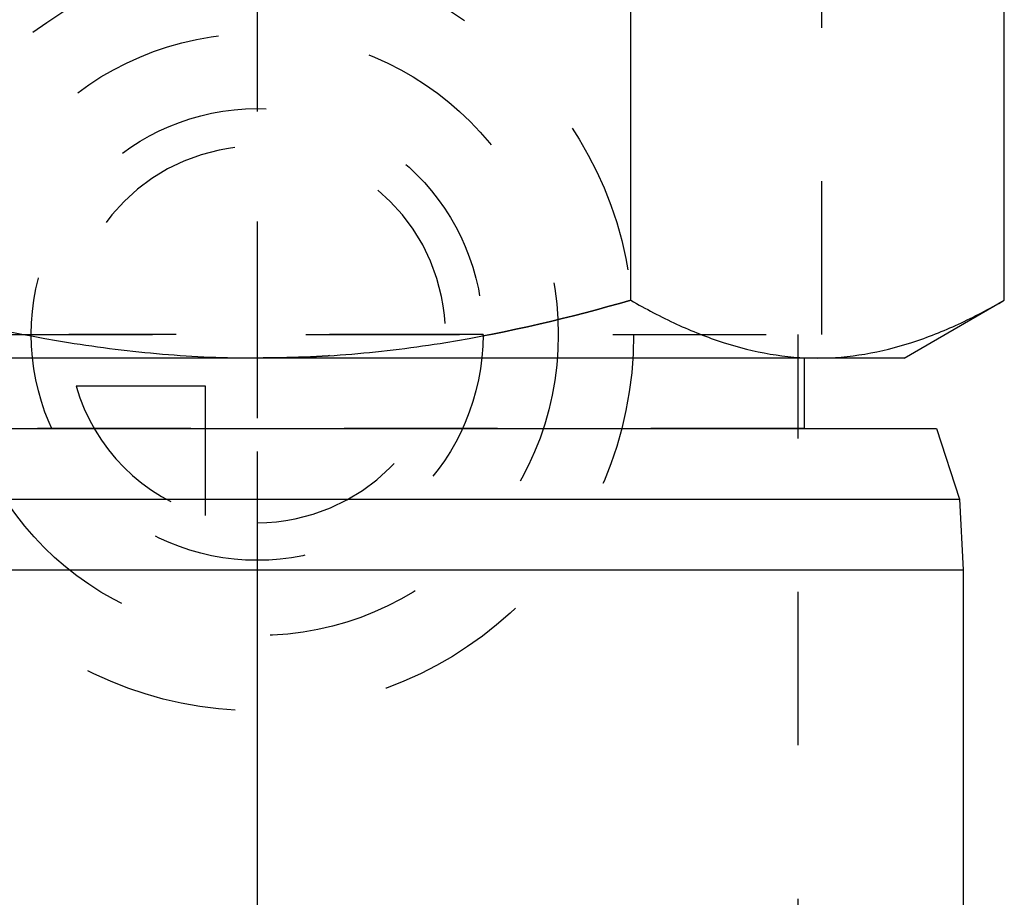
# Model space of a CAD drawing. Header units: millimetres. Extents: x 441 to 559, y 432 to 569.
# Tile 9 of 15: x 490 to 532, y 511 to 548. Entities that reach past the tile are written whole.
import ezdxf

# ---------------------------------------------------------------- set-up
doc = ezdxf.new("R2010")
doc.units = ezdxf.units.MM
doc.header["$LTSCALE"] = 65.185185
doc.linetypes.add('CENTER', pattern=[0.6, 0.375, -0.075, 0.075, -0.075])
doc.linetypes.add('HIDDEN', pattern=[0.2, 0.1, -0.1])
for name, color, linetype in [('ACHSEN_S', 7, 'CONTINUOUS'), ('FASEN', 7, 'CONTINUOUS'), ('KONST.EL_MIT_GEO', 7, 'CONTINUOUS'), ('KURVEN', 7, 'CONTINUOUS')]:
    doc.layers.add(name, color=color, linetype=linetype)

msp = doc.modelspace()

# ---------------------------------------------------------------- linework, layer by layer
at = {"layer": 'ACHSEN_S', "color": 2, "linetype": 'CENTER'}
msp.add_line((500, 569.139), (500, 431.5), dxfattribs=at)
at = {"layer": 'FASEN', "color": 7, "linetype": 'Continuous'}
for p, q in [((471.131, 531), (528.869, 531)), ((528.869, 531), (529.843, 528.004)), ((470.157, 528.004), (529.843, 528.004)), ((529.843, 528.004), (530, 525)), ((470, 525), (530, 525))]:
    msp.add_line(p, q, dxfattribs=at)
at = {"layer": 'KONST.EL_MIT_GEO', "color": 7, "linetype": 'Continuous'}
for p, q in [((515.877, 536.456), (515.877, 561.052)), ((531.754, 536.456), (531.754, 561.052)), ((527.5, 534), (531.754, 536.456)), ((527.5, 534), (472.5, 534)), ((523.25, 534), (523.25, 531)), ((530, 525), (530, 500))]:
    msp.add_line(p, q, dxfattribs=at)
at = {"layer": 'KONST.EL_MIT_GEO', "color": 8, "linetype": 'HIDDEN'}
for p, q in [((524, 535), (524, 550)), ((476, 535), (524, 535)), ((523, 504.5), (523, 535)), ((523.25, 531), (476.75, 531))]:
    msp.add_line(p, q, dxfattribs=at)
at = {"layer": 'KONST.EL_MIT_GEO', "color": 7, "linetype": 'Continuous'}
for points, knots in [([(484.123, 536.456), (486.703, 535.712), (490.635, 534.781), (495.969, 534.115), (498.657, 534), (500, 534)], [0, 0, 0, 0, 0.499901, 0.749952, 1, 1, 1, 1]), ([(500, 534), (501.343, 534), (504.031, 534.115), (509.365, 534.781), (513.297, 535.712), (515.877, 536.456)], [0, 0, 0, 0, 0.250048, 0.500099, 1, 1, 1, 1]), ([(515.877, 536.456), (516.512, 536.09), (517.788, 535.417), (519.768, 534.624), (521.78, 534.117), (523.142, 534), (523.816, 534)], [0, 0, 0, 0, 0.261643, 0.514497, 0.759595, 1, 1, 1, 1]), ([(523.816, 534), (524.489, 534), (525.851, 534.117), (527.863, 534.624), (529.843, 535.417), (531.12, 536.09), (531.754, 536.456)], [0, 0, 0, 0, 0.240405, 0.485503, 0.738357, 1, 1, 1, 1])]:
    msp.add_open_spline(points, degree=3, knots=knots, dxfattribs=at)
at = {"layer": 'KONST.EL_MIT_GEO', "color": 8, "linetype": 'HIDDEN'}
msp.add_open_spline([(515.877, 536.456), (513.297, 535.712), (509.365, 534.781), (504.031, 534.115), (501.343, 534), (500, 534)], degree=3, knots=[0, 0, 0, 0, 0.499901, 0.749952, 1, 1, 1, 1], dxfattribs=at)
at = {"layer": 'KURVEN', "color": 8, "linetype": 'HIDDEN'}
for p, q in [((500, 551), (500, 519)), ((509.6, 535), (492, 535)), ((497.8, 532.8), (492.308, 532.8)), ((497.8, 527.308), (497.8, 532.8))]:
    msp.add_line(p, q, dxfattribs=at)
for radius in [16, 12.8, 9.6]:
    msp.add_circle((500, 535), radius, dxfattribs=at)
for start, end in [(270, 180), (195.962, 254.038)]:
    msp.add_arc((500, 535), 8, start, end, dxfattribs=at)

doc.saveas('drawing.dxf')
